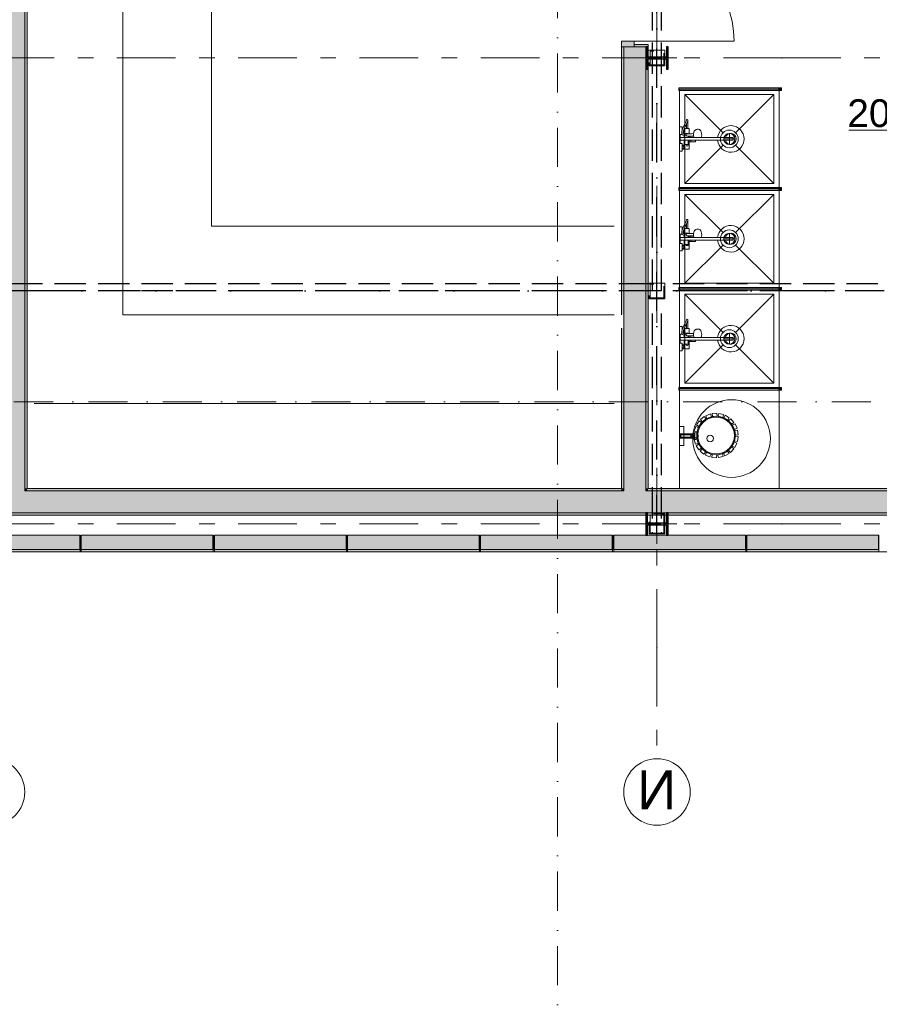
# Model space of a CAD drawing. Header units: millimetres. Extents: x -14761 to 157739, y -22400 to 107990.
# Tile 11 of 256: x 22150 to 29901, y 12570 to 21445. Entities that reach past the tile are written whole.
import ezdxf

# ---------------------------------------------------------------- set-up
doc = ezdxf.new("R2010")
doc.units = ezdxf.units.MM
doc.header["$MEASUREMENT"] = 0
for name, pattern in [('Невидимая', [391.222223, 282.222223, -109]), ('Штрих-Штриховая', [1093.611073, 529.166651, -211.666656, 141.111112, -211.666656]), ('Штрихпунктирная', [670.277762, 352.777767, -176.388884, 0, -141.111112])]:
    doc.linetypes.add(name, pattern=pattern)
for name, color, linetype in [('Интерьер - Мебель', 7, 'Continuous'), ('Интерьер - Оборудование', 7, 'Continuous'), ('Интерьер - Сантехника', 7, 'Continuous'), ('УЛИЦА_Б15_наклонный прогон', 7, 'Continuous'), ('УЛИЦА_Б6', 7, 'Continuous'), ('УЛИЦА_ЗОНЫ', 7, 'Continuous'), ('УЛИЦА_Конструктив бани', 7, 'Continuous'), ('УЛИЦА_Стены бани', 7, 'Continuous'), ('УЛИЦА_Стойки стропильные', 7, 'Continuous'), ('УЛИЦА_Сэндвич-панели бани', 7, 'Continuous'), ('Элемент Модели - Оси', 7, 'Continuous'), ('Элемент модели - Оси Улица Бани', 7, 'Continuous')]:
    doc.layers.add(name, color=color, linetype=linetype)
doc.styles.add('СГЕНЕРИР_СТИЛЬ_1', font='txt')

msp = doc.modelspace()

# ---------------------------------------------------------------- hatches: boundary and pattern name
at = {"layer": 'Интерьер - Оборудование', "linetype": 'Continuous', "lineweight": 0, "true_color": 0x000000}
for points in [[(28093.9, 20830.1), (28093.9, 20806.1), (28993.9, 20806.1), (28993.9, 20830.1)], [(28093.9, 19930.1), (28093.9, 19906.1), (28993.9, 19906.1), (28993.9, 19930.1)], [(28093.9, 19030.1), (28093.9, 19006.1), (28993.9, 19006.1), (28993.9, 19030.1)], [(28093.9, 18130.1), (28093.9, 18106.1), (28993.9, 18106.1), (28993.9, 18130.1)]]:
    msp.add_hatch(color=18, dxfattribs=at).paths.add_polyline_path(points)
at = {"layer": 'Интерьер - Оборудование', "linetype": 'Continuous', "lineweight": 0, "true_color": 0x00007f}
for points in [[(29018.9, 20830.6), (28993.9, 20830.6), (28993.9, 20805.6), (29018.9, 20805.6)], [(29018.9, 19930.6), (28993.9, 19930.6), (28993.9, 19905.6), (29018.9, 19905.6)], [(29018.9, 19030.6), (28993.9, 19030.6), (28993.9, 19005.6), (29018.9, 19005.6)], [(29018.9, 18130.6), (28993.9, 18130.6), (28993.9, 18105.6), (29018.9, 18105.6)]]:
    msp.add_hatch(color=176, dxfattribs=at).paths.add_polyline_path(points)
at = {"layer": 'УЛИЦА_Конструктив бани', "linetype": 'Continuous', "lineweight": 0, "true_color": 0x000000}
for points in [[(27996.4, 20999.5), (27996.4, 21199.5), (27981.4, 21199.5), (27981.4, 21107.2), (27811.4, 21107.2), (27811.4, 21199.5), (27796.4, 21199.5), (27796.4, 20999.5), (27811.4, 20999.5), (27811.4, 21091.9), (27981.4, 21091.9), (27981.4, 20999.5)], [(27996.4, 16799.5), (27996.4, 16999.5), (27981.4, 16999.5), (27981.4, 16907.2), (27811.4, 16907.2), (27811.4, 16999.5), (27796.4, 16999.5), (27796.4, 16799.5), (27811.4, 16799.5), (27811.4, 16891.9), (27981.4, 16891.9), (27981.4, 16799.5)]]:
    msp.add_hatch(color=18, dxfattribs=at).paths.add_polyline_path(points)
at = {"layer": 'УЛИЦА_Стены бани', "linetype": 'Continuous', "lineweight": 0, "true_color": 0x000000}
for points in [[(21996.4, 24979.5), (21996.4, 17219.5), (22196.4, 17219.5), (22196.4, 24979.5)], [(22216.4, 17219.5), (22216.4, 24979.5), (22196.4, 24979.5), (22196.4, 17219.5)], [(27691.4, 21199.5), (27691.4, 21249.5), (27576.4, 21249.5), (27576.4, 21199.5)], [(27816.4, 21199.5), (27816.4, 21219.5), (27691.4, 21219.5), (27691.4, 21199.5), (27796.4, 21199.5)], [(27576.4, 18784.5), (27596.4, 18784.5), (27596.4, 21199.5), (27576.4, 21199.5)], [(27596.4, 21199.5), (27596.4, 17219.5), (27796.4, 17219.5), (27796.4, 21199.5), (27691.4, 21199.5)], [(27816.4, 21199.5), (27811.4, 21199.5), (27811.4, 21107.2), (27816.4, 21107.2)], [(27796.4, 17219.5), (27816.4, 17219.5), (27816.4, 21091.9), (27811.4, 21091.9), (27811.4, 20999.5), (27796.4, 20999.5)], [(27576.4, 18664.5), (27576.4, 17219.5), (27596.4, 17219.5), (27596.4, 18664.5)], [(22196.4, 17219.5), (21996.4, 17219.5), (21996.4, 17199.5), (22196.4, 17199.5)], [(22216.4, 17219.5), (22196.4, 17219.5), (22196.4, 17199.5), (22216.4, 17199.5)], [(27576.4, 17219.5), (22216.4, 17219.5), (22216.4, 17199.5), (27576.4, 17199.5)], [(27596.4, 17219.5), (27576.4, 17219.5), (27576.4, 17199.5), (27596.4, 17199.5)], [(27796.4, 17219.5), (27596.4, 17219.5), (27596.4, 17199.5), (27796.4, 17199.5)], [(27816.4, 17219.5), (27796.4, 17219.5), (27796.4, 17199.5), (27816.4, 17199.5)], [(30776.6, 17219.5), (27816.4, 17219.5), (27816.4, 17199.5), (30776.6, 17199.5)], [(22196.4, 17199.5), (21996.4, 17199.5), (21996.4, 16999.5), (22196.4, 16999.5)], [(27596.4, 17199.5), (22196.4, 17199.5), (22196.4, 16999.5), (27596.4, 16999.5)], [(27796.4, 17199.5), (27596.4, 17199.5), (27596.4, 16999.5), (27796.4, 16999.5)], [(30786.6, 17199.5), (27796.4, 17199.5), (27796.4, 16999.5), (30786.6, 16999.5)], [(27796.4, 16999.5), (21996.4, 16999.5), (21996.4, 16979.5), (27796.4, 16979.5)], [(27981.4, 16999.5), (27811.4, 16999.5), (27811.4, 16979.5), (27981.4, 16979.5)], [(27996.4, 16999.5), (27996.4, 16979.5), (32596.4, 16979.5), (32596.4, 16999.5)]]:
    msp.add_hatch(color=18, dxfattribs=at).paths.add_polyline_path(points)
at = {"layer": 'УЛИЦА_Сэндвич-панели бани', "linetype": 'Continuous', "lineweight": 0, "true_color": 0x000000}
for points in [[(22696.2, 16799.5), (21506.2, 16799.5), (21506.2, 16669.5), (22696.2, 16669.5)], [(23896.2, 16799.5), (22706.2, 16799.5), (22706.2, 16669.5), (23896.2, 16669.5)], [(25096.2, 16799.5), (23906.2, 16799.5), (23906.2, 16669.5), (25096.2, 16669.5)], [(26296.2, 16799.5), (25106.2, 16799.5), (25106.2, 16669.5), (26296.2, 16669.5)], [(27496.2, 16799.5), (26306.2, 16799.5), (26306.2, 16669.5), (27496.2, 16669.5)], [(28696.2, 16799.5), (27506.2, 16799.5), (27506.2, 16669.5), (28696.2, 16669.5)], [(29896.2, 16799.5), (28706.2, 16799.5), (28706.2, 16669.5), (29896.2, 16669.5)], [(21506.2, 16649.5), (22696.2, 16649.5), (22696.2, 16669.5), (21506.2, 16669.5)], [(22706.2, 16649.5), (23896.2, 16649.5), (23896.2, 16669.5), (22706.2, 16669.5)], [(23906.2, 16649.5), (25096.2, 16649.5), (25096.2, 16669.5), (23906.2, 16669.5)], [(25106.2, 16649.5), (26296.2, 16649.5), (26296.2, 16669.5), (25106.2, 16669.5)], [(26306.2, 16649.5), (27496.2, 16649.5), (27496.2, 16669.5), (26306.2, 16669.5)], [(27506.2, 16649.5), (28696.2, 16649.5), (28696.2, 16669.5), (27506.2, 16669.5)], [(28706.2, 16649.5), (29896.2, 16649.5), (29896.2, 16669.5), (28706.2, 16669.5)]]:
    msp.add_hatch(color=18, dxfattribs=at).paths.add_polyline_path(points)

# ---------------------------------------------------------------- linework, layer by layer
at = {"color": 7, "linetype": 'Continuous', "lineweight": 15, "flags": 128}
msp.add_lwpolyline([(-9853.8, 25549.5), (-9853.8, 16649.5), (32946.4, 16649.5), (32946.4, 23149.5), (28145.4, 23149.5), (28145.4, 25549.5)], close=True, dxfattribs=at)
at = {"layer": 'Интерьер - Мебель', "color": 7, "linetype": 'Continuous', "lineweight": 15}
msp.add_line((27511.4, 17984.5), (22281.4, 17984.5), dxfattribs=at)
for points in [[(23081.4, 24979.5), (23081.4, 18784.5), (27511.4, 18784.5)], [(23081.4, 24195.9), (23881.4, 24195.9), (23881.4, 19584.5), (27511.4, 19584.5)]]:
    msp.add_lwpolyline(points, dxfattribs=at)
at = {"layer": 'Интерьер - Оборудование', "color": 7, "linetype": 'Continuous', "lineweight": 15}
for p, q in [((28993.9, 20830.6), (28093.9, 20830.6)), ((28093.9, 20830.6), (28093.9, 20830.1)), ((28093.9, 20805.6), (28093.9, 20806.1)), ((28993.9, 20805.6), (28093.9, 20805.6)), ((28993.9, 20830.1), (28993.9, 20830.6)), ((28993.9, 20806.1), (28993.9, 20805.6)), ((28170.7, 20522.9), (28162.4, 20504)), ((28175.1, 20536.5), (28170.7, 20522.9)), ((28175.1, 20536.5), (28175.4, 20538.5)), ((28120.3, 20431.2), (28119.4, 20426.7)), ((28119.4, 20426.7), (28119.5, 20425.4)), ((28119.5, 20425.4), (28121.6, 20412.3)), ((28124, 20450.5), (28120.3, 20431.2)), ((28121.6, 20412.3), (28121.9, 20411)), ((28128.2, 20462.5), (28124, 20450.5)), ((28124.4, 20451.6), (28124.4, 20451.6)), ((28124.9, 20453.2), (28124.9, 20462.5)), ((28132.8, 20427.9), (28132.5, 20426.3)), ((28136.5, 20447), (28132.8, 20427.9)), ((28134.3, 20435.5), (28138.9, 20435.5)), ((28140.6, 20458.5), (28136.5, 20447)), ((28138.8, 20453.5), (28138.9, 20453.5)), ((28138.9, 20453.5), (28138.9, 20453.9)), ((28138.9, 20435.5), (28138.9, 20453.5)), ((28138.9, 20430.5), (28138.9, 20435.5)), ((28142.9, 20414), (28142.9, 20400.1)), ((28146.9, 20458.5), (28146.9, 20430.5)), ((28178.9, 20419.5), (28146.9, 20419.5)), ((28150.9, 20419.5), (28148.2, 20419.5)), ((28154, 20419.5), (28150.9, 20419.5)), ((28157.4, 20419.5), (28154, 20419.5)), ((28159.7, 20411.5), (28158.5, 20409.1)), ((28159.6, 20411.3), (28159.7, 20411.5)), ((28159.7, 20411.5), (28160.3, 20413)), ((28159.7, 20411.5), (28159.7, 20411.5)), ((28160.3, 20413), (28161.3, 20414.5)), ((28161.3, 20414.5), (28162.6, 20415.6)), ((28162.4, 20462.5), (28175.4, 20462.5)), ((28162.6, 20415.6), (28164.1, 20416.3)), ((28164.1, 20416.3), (28165.8, 20416.5)), ((28186.9, 20416.8), (28165.8, 20416.5)), ((28178.9, 20419.5), (28178.9, 20416.7)), ((28225.8, 20415.6), (28225.1, 20406.5)), ((28226.2, 20417.5), (28225.8, 20415.6)), ((28106.9, 20357.5), (28106.9, 20381.5)), ((28121.9, 20411), (28122.1, 20410.5)), ((28296, 20381.5), (28142.9, 20381.5)), ((28142.9, 20357.5), (28243.9, 20357.5)), ((28158.5, 20409.1), (28158.1, 20406.5)), ((28158.1, 20406.5), (28158.5, 20403.9)), ((28158.5, 20403.9), (28159.7, 20401.5)), ((28159.4, 20409.5), (28159.6, 20411.3)), ((28159.4, 20403.5), (28159.4, 20409.5)), ((28159.6, 20401.7), (28159.4, 20403.5)), ((28159.7, 20401.5), (28159.6, 20401.7)), ((28159.7, 20401.5), (28159.7, 20401.5)), ((28160.3, 20400), (28159.7, 20401.5)), ((28161.3, 20398.6), (28160.3, 20400)), ((28162.6, 20397.4), (28161.3, 20398.6)), ((28164.1, 20396.7), (28162.6, 20397.4)), ((28165.8, 20396.5), (28164.1, 20396.7)), ((28208, 20396), (28165.8, 20396.5)), ((28178.9, 20396.4), (28178.9, 20381.5)), ((28178.9, 20319.5), (28178.9, 20357.5)), ((28186.9, 20396.3), (28186.9, 20381.5)), ((28186.9, 20394.5), (28226.4, 20394.5)), ((28186.9, 20344.5), (28186.9, 20357.5)), ((28201.9, 20394.5), (28201.9, 20381.5)), ((28201.9, 20344.5), (28201.9, 20357.5)), ((28226.2, 20395.5), (28208, 20396)), ((28225.1, 20406.5), (28225.8, 20397.4)), ((28225.8, 20397.4), (28227.8, 20388.9)), ((28227.3, 20381.5), (28227.2, 20381.6)), ((28227.8, 20388.9), (28229.1, 20383.7)), ((28229.1, 20383.7), (28230.1, 20381.5)), ((28241.3, 20381.6), (28241.3, 20381.5)), ((28442.5, 20381.5), (28583.9, 20381.5)), ((28442.5, 20357.5), (28583.9, 20357.5)), ((28583.9, 20357.5), (28583.9, 20381.5)), ((28124.9, 20276.5), (28124.9, 20312.5)), ((28124.9, 20303.5), (28138.9, 20303.5)), ((28124.9, 20285.5), (28138.9, 20285.5)), ((28138.9, 20280.5), (28138.9, 20308.5)), ((28146.9, 20319.5), (28178.9, 20319.5)), ((28146.9, 20280.5), (28146.9, 20308.5)), ((28993.9, 19930.6), (28093.9, 19930.6)), ((28093.9, 19930.6), (28093.9, 19930.1)), ((28093.9, 19905.6), (28093.9, 19906.1)), ((28993.9, 19905.6), (28093.9, 19905.6)), ((28993.9, 19930.1), (28993.9, 19930.6)), ((28993.9, 19906.1), (28993.9, 19905.6)), ((28170.7, 19622.9), (28162.4, 19604)), ((28175.1, 19636.5), (28170.7, 19622.9)), ((28175.1, 19636.5), (28175.4, 19638.5)), ((28120.3, 19531.2), (28119.4, 19526.7)), ((28119.4, 19526.7), (28119.5, 19525.4)), ((28119.5, 19525.4), (28121.6, 19512.3)), ((28124, 19550.5), (28120.3, 19531.2)), ((28128.2, 19562.5), (28124, 19550.5)), ((28124.4, 19551.6), (28124.4, 19551.6)), ((28124.9, 19553.2), (28124.9, 19562.5)), ((28132.8, 19527.9), (28132.5, 19526.3)), ((28136.5, 19547), (28132.8, 19527.9)), ((28134.3, 19535.5), (28138.9, 19535.5)), ((28140.6, 19558.5), (28136.5, 19547)), ((28138.8, 19553.5), (28138.9, 19553.5)), ((28138.9, 19553.5), (28138.9, 19553.9)), ((28138.9, 19535.5), (28138.9, 19553.5)), ((28138.9, 19530.5), (28138.9, 19535.5)), ((28146.9, 19558.5), (28146.9, 19530.5)), ((28162.4, 19562.5), (28175.4, 19562.5)), ((28106.9, 19457.5), (28106.9, 19481.5)), ((28121.6, 19512.3), (28121.9, 19511)), ((28121.9, 19511), (28122.1, 19510.5)), ((28142.9, 19514), (28142.9, 19500.1)), ((28296, 19481.5), (28142.9, 19481.5)), ((28142.9, 19457.5), (28243.9, 19457.5)), ((28178.9, 19519.5), (28146.9, 19519.5)), ((28150.9, 19519.5), (28148.2, 19519.5)), ((28154, 19519.5), (28150.9, 19519.5)), ((28157.4, 19519.5), (28154, 19519.5)), ((28158.5, 19509.1), (28158.1, 19506.5)), ((28158.1, 19506.5), (28158.5, 19503.9)), ((28159.7, 19511.5), (28158.5, 19509.1)), ((28158.5, 19503.9), (28159.7, 19501.5)), ((28159.4, 19509.5), (28159.6, 19511.3)), ((28159.4, 19503.5), (28159.4, 19509.5)), ((28159.6, 19501.7), (28159.4, 19503.5)), ((28159.6, 19511.3), (28159.7, 19511.5)), ((28159.7, 19501.5), (28159.6, 19501.7)), ((28159.7, 19511.5), (28160.3, 19513)), ((28159.7, 19511.5), (28159.7, 19511.5)), ((28159.7, 19501.5), (28159.7, 19501.5)), ((28160.3, 19500), (28159.7, 19501.5)), ((28160.3, 19513), (28161.3, 19514.5)), ((28161.3, 19498.6), (28160.3, 19500)), ((28161.3, 19514.5), (28162.6, 19515.6)), ((28162.6, 19497.4), (28161.3, 19498.6)), ((28162.6, 19515.6), (28164.1, 19516.3)), ((28164.1, 19496.7), (28162.6, 19497.4)), ((28164.1, 19516.3), (28165.8, 19516.5)), ((28165.8, 19496.5), (28164.1, 19496.7)), ((28186.9, 19516.8), (28165.8, 19516.5)), ((28208, 19496), (28165.8, 19496.5)), ((28178.9, 19519.5), (28178.9, 19516.7)), ((28178.9, 19496.4), (28178.9, 19481.5)), ((28178.9, 19419.5), (28178.9, 19457.5)), ((28186.9, 19496.3), (28186.9, 19481.5)), ((28186.9, 19494.5), (28226.4, 19494.5)), ((28186.9, 19444.5), (28186.9, 19457.5)), ((28201.9, 19494.5), (28201.9, 19481.5)), ((28201.9, 19444.5), (28201.9, 19457.5)), ((28226.2, 19495.5), (28208, 19496)), ((28225.8, 19515.6), (28225.1, 19506.5)), ((28225.1, 19506.5), (28225.8, 19497.4)), ((28226.2, 19517.5), (28225.8, 19515.6)), ((28225.8, 19497.4), (28227.8, 19488.9)), ((28227.3, 19481.5), (28227.2, 19481.6)), ((28227.8, 19488.9), (28229.1, 19483.7)), ((28229.1, 19483.7), (28230.1, 19481.5)), ((28241.3, 19481.6), (28241.3, 19481.5)), ((28442.5, 19481.5), (28583.9, 19481.5)), ((28442.5, 19457.5), (28583.9, 19457.5)), ((28583.9, 19457.5), (28583.9, 19481.5)), ((28124.9, 19376.5), (28124.9, 19412.5)), ((28124.9, 19403.5), (28138.9, 19403.5)), ((28124.9, 19385.5), (28138.9, 19385.5)), ((28138.9, 19380.5), (28138.9, 19408.5)), ((28146.9, 19419.5), (28178.9, 19419.5)), ((28146.9, 19380.5), (28146.9, 19408.5)), ((28993.9, 19030.6), (28093.9, 19030.6)), ((28093.9, 19030.6), (28093.9, 19030.1)), ((28093.9, 19005.6), (28093.9, 19006.1)), ((28993.9, 19005.6), (28093.9, 19005.6)), ((28993.9, 19030.1), (28993.9, 19030.6)), ((28993.9, 19006.1), (28993.9, 19005.6)), ((28175.1, 18736.5), (28170.7, 18722.9)), ((28175.1, 18736.5), (28175.4, 18738.5)), ((28124, 18650.5), (28120.3, 18631.2)), ((28128.2, 18662.5), (28124, 18650.5)), ((28124.4, 18651.6), (28124.4, 18651.6)), ((28124.9, 18653.2), (28124.9, 18662.5)), ((28136.5, 18647), (28132.8, 18627.9)), ((28140.6, 18658.5), (28136.5, 18647)), ((28138.8, 18653.5), (28138.9, 18653.5)), ((28138.9, 18653.5), (28138.9, 18653.9)), ((28138.9, 18635.5), (28138.9, 18653.5)), ((28146.9, 18658.5), (28146.9, 18630.5)), ((28170.7, 18722.9), (28162.4, 18704)), ((28162.4, 18662.5), (28175.4, 18662.5)), ((28106.9, 18557.5), (28106.9, 18581.5)), ((28120.3, 18631.2), (28119.4, 18626.7)), ((28119.4, 18626.7), (28119.5, 18625.4)), ((28119.5, 18625.4), (28121.6, 18612.3)), ((28121.6, 18612.3), (28121.9, 18611)), ((28121.9, 18611), (28122.1, 18610.5)), ((28132.8, 18627.9), (28132.5, 18626.3)), ((28134.3, 18635.5), (28138.9, 18635.5)), ((28138.9, 18630.5), (28138.9, 18635.5)), ((28142.9, 18614), (28142.9, 18600.1)), ((28296, 18581.5), (28142.9, 18581.5)), ((28142.9, 18557.5), (28243.9, 18557.5)), ((28178.9, 18619.5), (28146.9, 18619.5)), ((28150.9, 18619.5), (28148.2, 18619.5)), ((28154, 18619.5), (28150.9, 18619.5)), ((28157.4, 18619.5), (28154, 18619.5)), ((28158.5, 18609.1), (28158.1, 18606.5)), ((28158.1, 18606.5), (28158.5, 18603.9)), ((28159.7, 18611.5), (28158.5, 18609.1)), ((28158.5, 18603.9), (28159.7, 18601.5)), ((28159.4, 18609.5), (28159.6, 18611.3)), ((28159.4, 18603.5), (28159.4, 18609.5)), ((28159.6, 18601.7), (28159.4, 18603.5)), ((28159.6, 18611.3), (28159.7, 18611.5)), ((28159.7, 18601.5), (28159.6, 18601.7)), ((28159.7, 18611.5), (28160.3, 18613)), ((28159.7, 18611.5), (28159.7, 18611.5)), ((28159.7, 18601.5), (28159.7, 18601.5)), ((28160.3, 18600), (28159.7, 18601.5)), ((28160.3, 18613), (28161.3, 18614.5)), ((28161.3, 18598.6), (28160.3, 18600)), ((28161.3, 18614.5), (28162.6, 18615.6)), ((28162.6, 18597.4), (28161.3, 18598.6)), ((28162.6, 18615.6), (28164.1, 18616.3)), ((28164.1, 18596.7), (28162.6, 18597.4)), ((28164.1, 18616.3), (28165.8, 18616.5)), ((28165.8, 18596.5), (28164.1, 18596.7)), ((28186.9, 18616.8), (28165.8, 18616.5)), ((28208, 18596), (28165.8, 18596.5)), ((28178.9, 18619.5), (28178.9, 18616.7)), ((28178.9, 18596.4), (28178.9, 18581.5)), ((28178.9, 18519.5), (28178.9, 18557.5)), ((28186.9, 18596.3), (28186.9, 18581.5)), ((28186.9, 18594.5), (28226.4, 18594.5)), ((28186.9, 18544.5), (28186.9, 18557.5)), ((28201.9, 18594.5), (28201.9, 18581.5)), ((28201.9, 18544.5), (28201.9, 18557.5)), ((28226.2, 18595.5), (28208, 18596)), ((28225.8, 18615.6), (28225.1, 18606.5)), ((28225.1, 18606.5), (28225.8, 18597.4)), ((28226.2, 18617.5), (28225.8, 18615.6)), ((28225.8, 18597.4), (28227.8, 18588.9)), ((28227.3, 18581.5), (28227.2, 18581.6)), ((28227.8, 18588.9), (28229.1, 18583.7)), ((28229.1, 18583.7), (28230.1, 18581.5)), ((28241.3, 18581.6), (28241.3, 18581.5)), ((28442.5, 18581.5), (28583.9, 18581.5)), ((28442.5, 18557.5), (28583.9, 18557.5)), ((28583.9, 18557.5), (28583.9, 18581.5)), ((28124.9, 18476.5), (28124.9, 18512.5)), ((28124.9, 18503.5), (28138.9, 18503.5)), ((28124.9, 18485.5), (28138.9, 18485.5)), ((28138.9, 18480.5), (28138.9, 18508.5)), ((28146.9, 18519.5), (28178.9, 18519.5)), ((28146.9, 18480.5), (28146.9, 18508.5)), ((28993.9, 18130.6), (28093.9, 18130.6)), ((28093.9, 18130.6), (28093.9, 18130.1)), ((28093.9, 18105.6), (28093.9, 18106.1)), ((28993.9, 18105.6), (28093.9, 18105.6)), ((28993.9, 18130.1), (28993.9, 18130.6)), ((28993.9, 18106.1), (28993.9, 18105.6)), ((28112.9, 17682), (28112.9, 17702)), ((28201.9, 17683.4), (28201.9, 17700.5)), ((28208.9, 17701.2), (28205.9, 17702)), ((28205.9, 17682), (28208.9, 17682.7)), ((28211.4, 17699), (28208.9, 17701.2)), ((28208.9, 17682.7), (28211.4, 17684.9)), ((28211.1, 17702), (28217.4, 17702)), ((28211.1, 17682), (28217.4, 17682)), ((28213, 17695.8), (28211.4, 17699)), ((28211.4, 17684.9), (28213, 17688.1)), ((28213.6, 17692), (28213, 17695.8)), ((28213, 17688.1), (28213.6, 17692)), ((28219.7, 17705.5), (28215.9, 17705.8)), ((28215.9, 17678.2), (28219.7, 17678.5)), ((28219.9, 17701.2), (28217.4, 17702)), ((28217.4, 17682), (28219.9, 17682.7)), ((28223.2, 17702.7), (28219.7, 17705.5)), ((28219.7, 17678.5), (28223.2, 17681.3)), ((28222, 17699), (28219.9, 17701.2)), ((28219.9, 17682.7), (28222, 17684.9)), ((28223.4, 17695.8), (28222, 17699)), ((28222, 17684.9), (28223.4, 17688.1)), ((28225.6, 17697.9), (28223.2, 17702.7)), ((28223.2, 17681.3), (28225.6, 17686.1)), ((28223.8, 17692), (28223.4, 17695.8)), ((28223.4, 17688.1), (28223.8, 17692)), ((28224.1, 17707.9), (28238.2, 17711.7)), ((28224.1, 17676), (28238.2, 17672.3)), ((28226.4, 17692), (28225.6, 17697.9)), ((28225.6, 17686.1), (28226.4, 17692))]:
    msp.add_line(p, q, dxfattribs=at)
at = {"layer": 'Интерьер - Оборудование', "color": 7, "linetype": 'Continuous', "lineweight": 15, "flags": 128}
for points in [[(28093.9, 20830.1), (28093.9, 20806.1), (28993.9, 20806.1), (28993.9, 20830.1)], [(29018.9, 20830.6), (28993.9, 20830.6), (28993.9, 20805.6), (29018.9, 20805.6)], [(28146.9, 20458.5), (28140.6, 20458.5), (28146.9, 20476.4), (28161.8, 20502.6), (28162.4, 20504), (28162.4, 20462.5), (28146.9, 20462.5)], [(28142.9, 20419.5), (28142.9, 20414), (28133.9, 20417.7), (28132.5, 20426.3), (28132.5, 20426.5), (28138.9, 20426.5), (28138.9, 20430.5), (28146.9, 20430.5), (28146.9, 20419.5)], [(28093.9, 19930.1), (28093.9, 19906.1), (28993.9, 19906.1), (28993.9, 19930.1)], [(29018.9, 19930.6), (28993.9, 19930.6), (28993.9, 19905.6), (29018.9, 19905.6)], [(28142.9, 19519.5), (28142.9, 19514), (28133.9, 19517.7), (28132.5, 19526.3), (28132.5, 19526.5), (28138.9, 19526.5), (28138.9, 19530.5), (28146.9, 19530.5), (28146.9, 19519.5)], [(28146.9, 19558.5), (28140.6, 19558.5), (28146.9, 19576.4), (28161.8, 19602.6), (28162.4, 19604), (28162.4, 19562.5), (28146.9, 19562.5)], [(28093.9, 19030.1), (28093.9, 19006.1), (28993.9, 19006.1), (28993.9, 19030.1)], [(29018.9, 19030.6), (28993.9, 19030.6), (28993.9, 19005.6), (29018.9, 19005.6)], [(28146.9, 18658.5), (28140.6, 18658.5), (28146.9, 18676.4), (28161.8, 18702.6), (28162.4, 18704), (28162.4, 18662.5), (28146.9, 18662.5)], [(28142.9, 18619.5), (28142.9, 18614), (28133.9, 18617.7), (28132.5, 18626.3), (28132.5, 18626.5), (28138.9, 18626.5), (28138.9, 18630.5), (28146.9, 18630.5), (28146.9, 18619.5)], [(28093.9, 18130.1), (28093.9, 18106.1), (28993.9, 18106.1), (28993.9, 18130.1)], [(29018.9, 18130.6), (28993.9, 18130.6), (28993.9, 18105.6), (29018.9, 18105.6)], [(28323, 17866.9), (28339, 17846.5), (28305, 17819.6), (28288.8, 17840.2)], [(28377.9, 17890.6), (28387.2, 17866.3), (28346.8, 17850.6), (28337.4, 17875.1)], [(28437.3, 17897), (28439, 17871), (28395.8, 17868), (28394.1, 17894.1)], [(28496, 17885.6), (28490, 17860.3), (28447.8, 17870.1), (28453.8, 17895.6)], [(28548.7, 17857.4), (28535.5, 17835), (28498.1, 17856.8), (28511.4, 17879.4)], [(28590.8, 17814.9), (28571.6, 17797.4), (28542.3, 17829.3), (28561.6, 17847)], [(28138.9, 17607), (28138.9, 17777), (28098.9, 17777), (28098.9, 17607)], [(28245.4, 17777.7), (28270.2, 17769.8), (28257.2, 17728.4), (28232.3, 17736.4)], [(28277.5, 17828.2), (28298.8, 17813.3), (28274.3, 17777.6), (28252.7, 17792.6)], [(28618.5, 17761.9), (28595, 17750.9), (28576.3, 17790), (28600, 17801.1)], [(28098.9, 17716), (28098.9, 17668), (28112.9, 17682), (28201.9, 17682), (28201.9, 17683.4), (28203.2, 17682.6), (28204.6, 17682.1), (28205.9, 17682), (28211.1, 17682), (28212.6, 17680.2), (28214, 17679), (28215.9, 17678.2), (28224.1, 17676), (28226.1, 17671.8), (28228.9, 17667.9), (28231.8, 17665.1), (28235.7, 17662.9), (28237.9, 17662.2), (28240.4, 17662), (28248.1, 17662), (28252, 17664.1), (28255.6, 17666.7), (28258.5, 17669.5), (28261, 17672.6), (28262.9, 17675.5), (28264.3, 17678), (28265.6, 17681.3), (28266.5, 17684.7), (28267, 17687.5), (28267.3, 17689.9), (28267.3, 17692), (28267.2, 17694.7), (28266.9, 17697.2), (28266.3, 17700.2), (28265.4, 17703.1), (28264.4, 17705.6), (28263.1, 17708.2), (28261.3, 17710.9), (28259.1, 17713.8), (28256.2, 17716.7), (28252.8, 17719.3), (28250.3, 17720.9), (28248.1, 17722), (28240.4, 17722), (28238.7, 17721.9), (28236.4, 17721.3), (28233.9, 17720.2), (28231.6, 17718.6), (28229.7, 17717), (28227.8, 17714.7), (28226.2, 17712.3), (28225, 17710.1), (28224.1, 17707.9), (28215.9, 17705.8), (28214.8, 17705.4), (28213.9, 17704.9), (28213.3, 17704.4), (28212.6, 17703.8), (28212, 17703.2), (28211.6, 17702.6), (28211.1, 17702), (28205.9, 17702), (28205.2, 17701.9), (28204.3, 17701.8), (28203.6, 17701.5), (28202.9, 17701.1), (28202.4, 17700.9), (28201.9, 17700.5), (28201.9, 17702), (28112.9, 17702)], [(28238.9, 17672), (28238.9, 17712), (28103.9, 17712), (28103.9, 17672)], [(28229.7, 17720), (28255.7, 17719.8), (28255.5, 17676.4), (28229.3, 17676.7)], [(28231.6, 17660.3), (28256.5, 17667.7), (28269.1, 17626.2), (28244, 17618.7)], [(28622.3, 17643.8), (28596.7, 17647.9), (28603.3, 17690.7), (28629.2, 17686.6)], [(28629.3, 17703.1), (28603.6, 17699.5), (28597.3, 17742.4), (28623.2, 17746.1)], [(28251.1, 17603.7), (28272.7, 17618.2), (28297, 17582.3), (28275.2, 17567.7)], [(28286.4, 17555.5), (28302.8, 17575.6), (28336.5, 17548.5), (28320, 17528.1)], [(28559, 17543.9), (28540.1, 17561.8), (28569.7, 17593.4), (28588.7, 17575.5)], [(28598.2, 17589.1), (28574.8, 17600.6), (28593.8, 17639.5), (28617.3, 17628)], [(28334.3, 17519.7), (28344, 17543.8), (28384.3, 17527.8), (28374.5, 17503.5)], [(28390.6, 17499.7), (28392.8, 17525.6), (28436, 17522.2), (28433.8, 17496.1)], [(28450.4, 17497.2), (28444.8, 17522.6), (28487.1, 17532), (28492.7, 17506.5)], [(28508.2, 17512.4), (28495.4, 17535), (28533, 17556.5), (28545.9, 17533.7)]]:
    msp.add_lwpolyline(points, close=True, dxfattribs=at)
for points in [[(28442.5, 20357.5, 19.949874), (28442.5, 20381.5), (28296, 20381.5), (28298.8, 20393.6), (28299.8, 20406.5), (28298.8, 20419.4), (28296, 20431.5), (28291.4, 20441.9), (28285.5, 20449.8), (28278.6, 20454.8), (28271.1, 20456.5), (28260.5, 20456.5), (28257.3, 20456), (28250, 20454.3), (28247.2, 20452.9), (28240.6, 20448.1), (28238.7, 20446), (28233.3, 20438.8), (28229.1, 20429.3), (28227.8, 20424.1), (28226.2, 20417.5), (28208, 20417), (28186.9, 20416.8), (28186.9, 20462.5), (28175.4, 20462.5), (28175.4, 20538.5, 0.853753), (28162.7, 20540.5), (28158.6, 20527.7), (28150.2, 20508.5), (28135.1, 20481.8), (28128.2, 20462.5), (28124.9, 20462.5), (28124.9, 20478.5), (28098.9, 20478.5), (28098.9, 20410.5), (28122.1, 20410.5), (28122.4, 20409.9), (28123.1, 20408.9), (28124.1, 20408), (28125.1, 20407.3), (28142.9, 20400), (28142.9, 20381.5), (28106.9, 20381.5), (28106.9, 20409.5), (28098.9, 20409.5), (28098.9, 20329.5), (28106.9, 20329.5), (28106.9, 20357.5), (28142.9, 20357.5), (28142.9, 20319.5), (28146.9, 20319.5), (28146.9, 20308.5), (28138.9, 20308.5), (28138.9, 20312.5), (28124.9, 20312.5), (28124.9, 20328.5), (28098.9, 20328.5), (28098.9, 20260.5), (28124.9, 20260.5), (28124.9, 20276.5), (28138.9, 20276.5), (28138.9, 20280.5), (28146.9, 20280.5), (28146.9, 20276.5), (28186.9, 20276.5), (28186.9, 20344.5), (28243.9, 20344.5), (28243.9, 20345.1), (28243.9, 20346.7), (28243.9, 20349.2), (28243.9, 20352.4), (28243.9, 20356.4), (28243.9, 20357.5)], [(28442.5, 19457.5, 19.949874), (28442.5, 19481.5), (28296, 19481.5), (28298.8, 19493.6), (28299.8, 19506.5), (28298.8, 19519.4), (28296, 19531.5), (28291.4, 19541.9), (28285.5, 19549.8), (28278.6, 19554.8), (28271.1, 19556.5), (28260.5, 19556.5), (28257.3, 19556), (28250, 19554.3), (28247.2, 19552.9), (28240.6, 19548.1), (28238.7, 19546), (28233.3, 19538.8), (28229.1, 19529.3), (28227.8, 19524.1), (28226.2, 19517.5), (28208, 19517), (28186.9, 19516.8), (28186.9, 19562.5), (28175.4, 19562.5), (28175.4, 19638.5, 0.853753), (28162.7, 19640.5), (28158.6, 19627.7), (28150.2, 19608.5), (28135.1, 19581.8), (28128.2, 19562.5), (28124.9, 19562.5), (28124.9, 19578.5), (28098.9, 19578.5), (28098.9, 19510.5), (28122.1, 19510.5), (28122.4, 19509.9), (28123.1, 19508.9), (28124.1, 19508), (28125.1, 19507.3), (28142.9, 19500), (28142.9, 19481.5), (28106.9, 19481.5), (28106.9, 19509.5), (28098.9, 19509.5), (28098.9, 19429.5), (28106.9, 19429.5), (28106.9, 19457.5), (28142.9, 19457.5), (28142.9, 19419.5), (28146.9, 19419.5), (28146.9, 19408.5), (28138.9, 19408.5), (28138.9, 19412.5), (28124.9, 19412.5), (28124.9, 19428.5), (28098.9, 19428.5), (28098.9, 19360.5), (28124.9, 19360.5), (28124.9, 19376.5), (28138.9, 19376.5), (28138.9, 19380.5), (28146.9, 19380.5), (28146.9, 19376.5), (28186.9, 19376.5), (28186.9, 19444.5), (28243.9, 19444.5), (28243.9, 19445.1), (28243.9, 19446.7), (28243.9, 19449.2), (28243.9, 19452.4), (28243.9, 19456.4), (28243.9, 19457.5)], [(28442.5, 18557.5, 19.949874), (28442.5, 18581.5), (28296, 18581.5), (28298.8, 18593.6), (28299.8, 18606.5), (28298.8, 18619.4), (28296, 18631.5), (28291.4, 18641.9), (28285.5, 18649.8), (28278.6, 18654.8), (28271.1, 18656.5), (28260.5, 18656.5), (28257.3, 18656), (28250, 18654.3), (28247.2, 18652.9), (28240.6, 18648.1), (28238.7, 18646), (28233.3, 18638.8), (28229.1, 18629.3), (28227.8, 18624.1), (28226.2, 18617.5), (28208, 18617), (28186.9, 18616.8), (28186.9, 18662.5), (28175.4, 18662.5), (28175.4, 18738.5, 0.853753), (28162.7, 18740.5), (28158.6, 18727.7), (28150.2, 18708.5), (28135.1, 18681.8), (28128.2, 18662.5), (28124.9, 18662.5), (28124.9, 18678.5), (28098.9, 18678.5), (28098.9, 18610.5), (28122.1, 18610.5), (28122.4, 18609.9), (28123.1, 18608.9), (28124.1, 18608), (28125.1, 18607.3), (28142.9, 18600), (28142.9, 18581.5), (28106.9, 18581.5), (28106.9, 18609.5), (28098.9, 18609.5), (28098.9, 18529.5), (28106.9, 18529.5), (28106.9, 18557.5), (28142.9, 18557.5), (28142.9, 18519.5), (28146.9, 18519.5), (28146.9, 18508.5), (28138.9, 18508.5), (28138.9, 18512.5), (28124.9, 18512.5), (28124.9, 18528.5), (28098.9, 18528.5), (28098.9, 18460.5), (28124.9, 18460.5), (28124.9, 18476.5), (28138.9, 18476.5), (28138.9, 18480.5), (28146.9, 18480.5), (28146.9, 18476.5), (28186.9, 18476.5), (28186.9, 18544.5), (28243.9, 18544.5), (28243.9, 18545.1), (28243.9, 18546.7), (28243.9, 18549.2), (28243.9, 18552.4), (28243.9, 18556.4), (28243.9, 18557.5)], [(28255.5, 17696.6, -1), (28602.3, 17696.6, -1)]]:
    msp.add_lwpolyline(points, format="xyb", close=True, dxfattribs=at)
at = {"layer": 'Интерьер - Оборудование', "color": 7, "linetype": 'Continuous', "lineweight": 15}
msp.add_circle((28428.9, 17696.6), 165.6, dxfattribs=at)
for centre, radius, start, end in [((28561.9, 20369.5), 50, 193.88654, 166.11346), ((28168.9, 20315), 9, 150, 30), ((28561.9, 19469.5), 50, 193.88654, 166.11346), ((28168.9, 19415), 9, 150, 30), ((28561.9, 18569.5), 50, 193.88654, 166.11346), ((28168.9, 18515), 9, 150, 30)]:
    msp.add_arc(centre, radius, start, end, dxfattribs=at)
at = {"layer": 'Интерьер - Сантехника', "color": 7, "linetype": 'Continuous', "lineweight": 15}
for p, q in [((28948.9, 20769.5), (28148.9, 20769.5)), ((28148.9, 20769.5), (28148.9, 19969.5)), ((28148.9, 20769.5), (28492.4, 20426.1)), ((28948.9, 20769.5), (28605.5, 20426.1)), ((28948.9, 19969.5), (28948.9, 20769.5)), ((28548.9, 20419.5), (28548.9, 20319.5)), ((28598.9, 20369.5), (28498.9, 20369.5)), ((28148.9, 19969.5), (28492.4, 20312.9)), ((28948.9, 19969.5), (28605.5, 20312.9)), ((28148.9, 19969.5), (28948.9, 19969.5)), ((28948.9, 19869.5), (28148.9, 19869.5)), ((28148.9, 19869.5), (28148.9, 19069.5)), ((28148.9, 19869.5), (28492.4, 19526.1)), ((28948.9, 19869.5), (28605.5, 19526.1)), ((28948.9, 19069.5), (28948.9, 19869.5)), ((28598.9, 19469.5), (28498.9, 19469.5)), ((28548.9, 19519.5), (28548.9, 19419.5)), ((28148.9, 19069.5), (28492.4, 19412.9)), ((28948.9, 19069.5), (28605.5, 19412.9)), ((28148.9, 19069.5), (28948.9, 19069.5)), ((28948.9, 18969.5), (28148.9, 18969.5)), ((28148.9, 18969.5), (28148.9, 18169.5)), ((28148.9, 18969.5), (28492.4, 18626.1)), ((28948.9, 18969.5), (28605.5, 18626.1)), ((28948.9, 18169.5), (28948.9, 18969.5)), ((28598.9, 18569.5), (28498.9, 18569.5)), ((28548.9, 18619.5), (28548.9, 18519.5)), ((28148.9, 18169.5), (28492.4, 18512.9)), ((28948.9, 18169.5), (28605.5, 18512.9)), ((28098.9, 17219.5), (28098.9, 18119.5)), ((28998.9, 18119.5), (28098.9, 18119.5)), ((28148.9, 18169.5), (28948.9, 18169.5)), ((28998.9, 17219.5), (28998.9, 18119.5)), ((28998.9, 17219.5), (28098.9, 17219.5))]:
    msp.add_line(p, q, dxfattribs=at)
at = {"layer": 'Интерьер - Сантехника', "color": 7, "linetype": 'Continuous', "lineweight": 15, "flags": 128}
for points in [[(28998.9, 20819.5), (28098.9, 20819.5), (28098.9, 19919.5), (28998.9, 19919.5)], [(28998.9, 19919.5), (28098.9, 19919.5), (28098.9, 19019.5), (28998.9, 19019.5)], [(28998.9, 19019.5), (28098.9, 19019.5), (28098.9, 18119.5), (28998.9, 18119.5)]]:
    msp.add_lwpolyline(points, close=True, dxfattribs=at)
at = {"layer": 'Интерьер - Сантехника', "color": 7, "linetype": 'Continuous', "lineweight": 15}
for centre, radius in [((28548.9, 20369.5), 80), ((28548.9, 20369.5), 50), ((28548.9, 19469.5), 80), ((28548.9, 19469.5), 50), ((28548.9, 18569.5), 80), ((28548.9, 18569.5), 50), ((28568.9, 17669.5), 350), ((28375.7, 17669.5), 30)]:
    msp.add_circle(centre, radius, dxfattribs=at)
at = {"layer": 'УЛИЦА_Б15_наклонный прогон', "color": 251, "linetype": 'Штрихпунктирная', "lineweight": 30, "true_color": 0x575757}
msp.add_line((27896.4, 16809.5), (27896.4, 25389.6), dxfattribs=at)
at = {"layer": 'УЛИЦА_Б15_наклонный прогон', "color": 251, "linetype": 'Невидимая', "lineweight": 30, "true_color": 0x575757}
for p, q in [((27856.4, 18999.5), (27856.4, 22526.1)), ((27936.4, 18999.5), (27936.4, 22526.1)), ((27856.4, 16949.3), (27856.4, 18874.2)), ((27936.4, 16949.3), (27936.4, 18874.2)), ((27856.4, 16809.5), (27856.4, 16824)), ((27936.4, 16809.5), (27856.4, 16809.5)), ((27936.4, 16809.5), (27936.4, 16824))]:
    msp.add_line(p, q, dxfattribs=at)
at = {"layer": 'УЛИЦА_Б6', "color": 251, "linetype": 'Штрихпунктирная', "lineweight": 30, "true_color": 0x575757}
msp.add_line((32626.4, 18999.5), (-9533.8, 18999.5), dxfattribs=at)
msp.add_line((32626.4, 18999.5), (-9533.8, 18999.5), dxfattribs=at)
at = {"layer": 'УЛИЦА_Б6', "color": 251, "linetype": 'Невидимая', "lineweight": 30, "true_color": 0x575757}
for p, q in [((27833.9, 19063.5), (21958.9, 19063.5)), ((27833.9, 19063.5), (21958.9, 19063.5)), ((27833.9, 18999.5), (21958.9, 18999.5)), ((27833.9, 18999.5), (21958.9, 18999.5)), ((32626.4, 19063.5), (27958.9, 19063.5)), ((32626.4, 19063.5), (27958.9, 19063.5)), ((32626.4, 18999.5), (27958.9, 18999.5)), ((32626.4, 18999.5), (27958.9, 18999.5))]:
    msp.add_line(p, q, dxfattribs=at)
at = {"layer": 'УЛИЦА_ЗОНЫ', "color": 7, "linetype": 'Continuous', "lineweight": 15}
msp.add_line((29626.3, 20449.5), (30926.9, 20449.5), dxfattribs=at)
at = {"layer": 'УЛИЦА_Конструктив бани', "color": 251, "linetype": 'Continuous', "lineweight": 5, "true_color": 0x575757}
for p, q in [((27896.4, 21179.5), (27896.4, 21279.5)), ((27816.4, 21099.5), (27716.4, 21099.5)), ((27976.4, 21099.5), (28076.4, 21099.5)), ((27896.4, 21019.5), (27896.4, 20919.5)), ((27896.4, 16979.5), (27896.4, 17079.5)), ((27816.4, 16899.5), (27716.4, 16899.5)), ((27976.4, 16899.5), (28076.4, 16899.5)), ((27896.4, 16819.5), (27896.4, 16719.5))]:
    msp.add_line(p, q, dxfattribs=at)
at = {"layer": 'УЛИЦА_Конструктив бани', "color": 251, "linetype": 'Continuous', "lineweight": 30, "true_color": 0x575757, "flags": 128}
for points in [[(27996.4, 20999.5), (27996.4, 21199.5), (27981.4, 21199.5), (27981.4, 21107.2), (27811.4, 21107.2), (27811.4, 21199.5), (27796.4, 21199.5), (27796.4, 20999.5), (27811.4, 20999.5), (27811.4, 21091.9), (27981.4, 21091.9), (27981.4, 20999.5)], [(27996.4, 16799.5), (27996.4, 16999.5), (27981.4, 16999.5), (27981.4, 16907.2), (27811.4, 16907.2), (27811.4, 16999.5), (27796.4, 16999.5), (27796.4, 16799.5), (27811.4, 16799.5), (27811.4, 16891.9), (27981.4, 16891.9), (27981.4, 16799.5)]]:
    msp.add_lwpolyline(points, close=True, dxfattribs=at)
at = {"layer": 'УЛИЦА_Конструктив бани', "color": 251, "linetype": 'Continuous', "lineweight": 5, "true_color": 0x575757}
for p in [(27896.4, 21099.5), (27896.4, 16899.5)]:
    msp.add_point(p, dxfattribs=at)
at = {"layer": 'УЛИЦА_Стены бани', "color": 251, "linetype": 'Continuous', "lineweight": 20, "true_color": 0x575757}
for p, q in [((22196.4, 17219.5), (22196.4, 24979.5)), ((27691.4, 21219.5), (27816.4, 21219.5)), ((27691.4, 21199.5), (27691.4, 21219.5)), ((27691.4, 21219.5), (27816.4, 21219.5)), ((27816.4, 21199.5), (27816.4, 21219.5)), ((27816.4, 21199.5), (27816.4, 21219.5)), ((27576.4, 21199.5), (27596.4, 21199.5)), ((27576.4, 21199.5), (27596.4, 21199.5)), ((27576.4, 21199.5), (27596.4, 21199.5)), ((27596.4, 21199.5), (27596.4, 18784.5)), ((27596.4, 21199.5), (27691.4, 21199.5)), ((27596.4, 21199.5), (27691.4, 21199.5)), ((27596.4, 21199.5), (27691.4, 21199.5)), ((27796.4, 21199.5), (27691.4, 21199.5)), ((27796.4, 17219.5), (27796.4, 20999.5)), ((27596.4, 18664.5), (27596.4, 18784.5)), ((27596.4, 18664.5), (27596.4, 17219.5)), ((22196.4, 17199.5), (22196.4, 17219.5)), ((22196.4, 17199.5), (22196.4, 17219.5)), ((27596.4, 17219.5), (27596.4, 17199.5)), ((27596.4, 17219.5), (27596.4, 17199.5)), ((27796.4, 17199.5), (27796.4, 17219.5)), ((27796.4, 17199.5), (27796.4, 17219.5)), ((27596.4, 17199.5), (22196.4, 17199.5)), ((30786.6, 17199.5), (27796.4, 17199.5)), ((21996.4, 16999.5), (22196.4, 16999.5)), ((22196.4, 16999.5), (27596.4, 16999.5)), ((27596.4, 16999.5), (27796.4, 16999.5)), ((27811.4, 16999.5), (27981.4, 16999.5)), ((27996.4, 16999.5), (30786.6, 16999.5))]:
    msp.add_line(p, q, dxfattribs=at)
at = {"layer": 'УЛИЦА_Стены бани', "color": 251, "linetype": 'Continuous', "lineweight": 5, "true_color": 0x575757}
for p, q in [((27691.4, 21249.5), (27576.4, 21249.5)), ((27576.4, 21249.5), (27576.4, 21199.5)), ((27691.4, 21199.5), (27691.4, 21249.5)), ((27691.4, 21249.5), (28591.4, 21249.5)), ((27576.4, 21199.5), (27691.4, 21199.5))]:
    msp.add_line(p, q, dxfattribs=at)
at = {"layer": 'УЛИЦА_Стены бани', "color": 251, "linetype": 'Continuous', "lineweight": 20, "true_color": 0x575757, "flags": 128}
for points in [[(22216.4, 17219.5), (22216.4, 24979.5)], [(27576.4, 21199.5), (27576.4, 18784.5)], [(27816.4, 21107.2), (27816.4, 21199.5)], [(27816.4, 17219.5), (27816.4, 21091.9)], [(27576.4, 18664.5), (27576.4, 17219.5)], [(27576.4, 17219.5), (22216.4, 17219.5)], [(30776.6, 17219.5), (27816.4, 17219.5)], [(21996.4, 16979.5), (27796.4, 16979.5)], [(27811.4, 16979.5), (27981.4, 16979.5)], [(27996.4, 16979.5), (32596.4, 16979.5)]]:
    msp.add_lwpolyline(points, dxfattribs=at)
at = {"layer": 'УЛИЦА_Стены бани', "color": 251, "linetype": 'Continuous', "lineweight": 5, "true_color": 0x575757}
msp.add_arc((27691.4, 21249.5), 900, 0, 90, dxfattribs=at)
at = {"layer": 'УЛИЦА_Стойки стропильные', "color": 251, "linetype": 'Невидимая', "lineweight": 20, "true_color": 0x575757, "flags": 128}
for points in [[(27966.4, 21029.5), (27966.4, 21169.5), (27826.4, 21169.5), (27826.4, 21029.5)], [(27958.4, 21037.5), (27834.4, 21037.5), (27834.4, 21161.5), (27958.4, 21161.5)], [(27966.4, 18929.5), (27966.4, 19069.5), (27826.4, 19069.5), (27826.4, 18929.5)], [(27958.4, 18937.5), (27834.4, 18937.5), (27834.4, 19061.5), (27958.4, 19061.5)], [(27966.4, 16809.5), (27966.4, 16989.5), (27826.4, 16989.5), (27826.4, 16809.5)], [(27958.4, 16817.5), (27834.4, 16817.5), (27834.4, 16981.5), (27958.4, 16981.5)]]:
    msp.add_lwpolyline(points, close=True, dxfattribs=at)
at = {"layer": 'УЛИЦА_Сэндвич-панели бани', "color": 251, "linetype": 'Continuous', "lineweight": 20, "true_color": 0x575757}
for p, q in [((22696.2, 16669.5), (21506.2, 16669.5)), ((22696.2, 16669.5), (21506.2, 16669.5)), ((23896.2, 16669.5), (22706.2, 16669.5)), ((23896.2, 16669.5), (22706.2, 16669.5)), ((25096.2, 16669.5), (23906.2, 16669.5)), ((25096.2, 16669.5), (23906.2, 16669.5)), ((26296.2, 16669.5), (25106.2, 16669.5)), ((26296.2, 16669.5), (25106.2, 16669.5)), ((27496.2, 16669.5), (26306.2, 16669.5)), ((27496.2, 16669.5), (26306.2, 16669.5)), ((28696.2, 16669.5), (27506.2, 16669.5)), ((28696.2, 16669.5), (27506.2, 16669.5)), ((29896.2, 16669.5), (28706.2, 16669.5)), ((29896.2, 16669.5), (28706.2, 16669.5))]:
    msp.add_line(p, q, dxfattribs=at)
at = {"layer": 'УЛИЦА_Сэндвич-панели бани', "color": 251, "linetype": 'Continuous', "lineweight": 20, "true_color": 0x575757, "flags": 128}
for points in [[(22696.2, 16799.5), (21996.4, 16799.5)], [(23896.2, 16799.5), (22706.2, 16799.5)], [(25096.2, 16799.5), (23906.2, 16799.5)], [(26296.2, 16799.5), (25106.2, 16799.5)], [(27496.2, 16799.5), (26306.2, 16799.5)], [(27796.4, 16799.5), (27506.2, 16799.5)], [(27981.4, 16799.5), (27811.4, 16799.5)], [(28696.2, 16799.5), (27996.4, 16799.5)], [(29896.2, 16799.5), (28706.2, 16799.5)], [(21506.2, 16649.5), (22696.2, 16649.5)], [(22706.2, 16649.5), (23896.2, 16649.5)], [(23906.2, 16649.5), (25096.2, 16649.5)], [(25106.2, 16649.5), (26296.2, 16649.5)], [(26306.2, 16649.5), (27496.2, 16649.5)], [(27506.2, 16649.5), (28696.2, 16649.5)], [(28706.2, 16649.5), (29896.2, 16649.5)]]:
    msp.add_lwpolyline(points, dxfattribs=at)
at = {"layer": 'УЛИЦА_Сэндвич-панели бани', "color": 251, "linetype": 'Continuous', "lineweight": 25, "true_color": 0x575757, "flags": 128}
for points in [[(22696.2, 16669.5), (22696.2, 16799.5)], [(22706.2, 16669.5), (22706.2, 16799.5)], [(23896.2, 16669.5), (23896.2, 16799.5)], [(23906.2, 16669.5), (23906.2, 16799.5)], [(25096.2, 16669.5), (25096.2, 16799.5)], [(25106.2, 16669.5), (25106.2, 16799.5)], [(26296.2, 16669.5), (26296.2, 16799.5)], [(26306.2, 16669.5), (26306.2, 16799.5)], [(27496.2, 16669.5), (27496.2, 16799.5)], [(27506.2, 16669.5), (27506.2, 16799.5)], [(28696.2, 16669.5), (28696.2, 16799.5)], [(28706.2, 16669.5), (28706.2, 16799.5)], [(29896.2, 16669.5), (29896.2, 16799.5)]]:
    msp.add_lwpolyline(points, dxfattribs=at)
at = {"layer": 'УЛИЦА_Сэндвич-панели бани', "color": 251, "linetype": 'Continuous', "lineweight": 15, "true_color": 0x575757, "flags": 128}
for points in [[(22696.2, 16649.5), (22696.2, 16669.5)], [(22706.2, 16649.5), (22706.2, 16669.5)], [(23896.2, 16649.5), (23896.2, 16669.5)], [(23906.2, 16649.5), (23906.2, 16669.5)], [(25096.2, 16649.5), (25096.2, 16669.5)], [(25106.2, 16649.5), (25106.2, 16669.5)], [(26296.2, 16649.5), (26296.2, 16669.5)], [(26306.2, 16649.5), (26306.2, 16669.5)], [(27496.2, 16649.5), (27496.2, 16669.5)], [(27506.2, 16649.5), (27506.2, 16669.5)], [(28696.2, 16649.5), (28696.2, 16669.5)], [(28706.2, 16649.5), (28706.2, 16669.5)], [(29896.2, 16649.5), (29896.2, 16669.5)]]:
    msp.add_lwpolyline(points, dxfattribs=at)
at = {"layer": 'Элемент Модели - Оси', "color": 7, "linetype": 'Штрихпунктирная', "lineweight": 15}
for p, q in [((27000, 92200), (27000, -1975)), ((-12760.6, 18000), (155650, 18000))]:
    msp.add_line(p, q, dxfattribs=at)
at = {"layer": 'Элемент модели - Оси Улица Бани', "color": 7, "linetype": 'Штрих-Штриховая', "lineweight": 15}
for p, q in [((27896.4, 15783.8), (27896.4, 25277.6)), ((29024, 21099.6), (-5171, 21099.6)), ((29024, 21099.6), (34679.6, 21099.6)), ((29024, 16899.6), (-5171, 16899.6)), ((29024, 16899.6), (34679.6, 16899.6)), ((27896.4, 15783.8), (27896.4, 14783.8))]:
    msp.add_line(p, q, dxfattribs=at)
at = {"layer": 'Элемент модели - Оси Улица Бани', "color": 7, "linetype": 'Continuous', "lineweight": 15}
for centre in [(21896.4, 14483.8), (27896.4, 14483.8)]:
    msp.add_circle(centre, 300, dxfattribs=at)
at = {"layer": 'Элемент модели - Оси Улица Бани', "color": 7, "linetype": 'Штрих-Штриховая', "lineweight": 15}
for p in [(29024, 21099.6), (29024, 21099.6), (29024, 16899.6), (29024, 16899.6), (27896.4, 15783.8), (27896.4, 15783.8)]:
    msp.add_point(p, dxfattribs=at)

# ---------------------------------------------------------------- texts
at = {"layer": 'УЛИЦА_ЗОНЫ', "color": 7, "lineweight": 15, "insert": (30276.6, 20578.8), "char_height": 250, "attachment_point": 5, "style": 'СГЕНЕРИР_СТИЛЬ_1'}
msp.add_mtext('\\A1;{\\pqc;\\fArial|b0|i0|c204|p38;20,97 м²}', dxfattribs=at)
at = {"layer": 'Элемент модели - Оси Улица Бани', "color": 30, "lineweight": 5, "true_color": 0xff823e, "insert": (28069.2, 14503.8), "char_height": 350, "attachment_point": 6, "style": 'СГЕНЕРИР_СТИЛЬ_1'}
msp.add_mtext('\\A1;{\\pqr;\\pt0;\\fArial|b0|i0|c204|p38;И}', dxfattribs=at)

doc.saveas('drawing.dxf')
